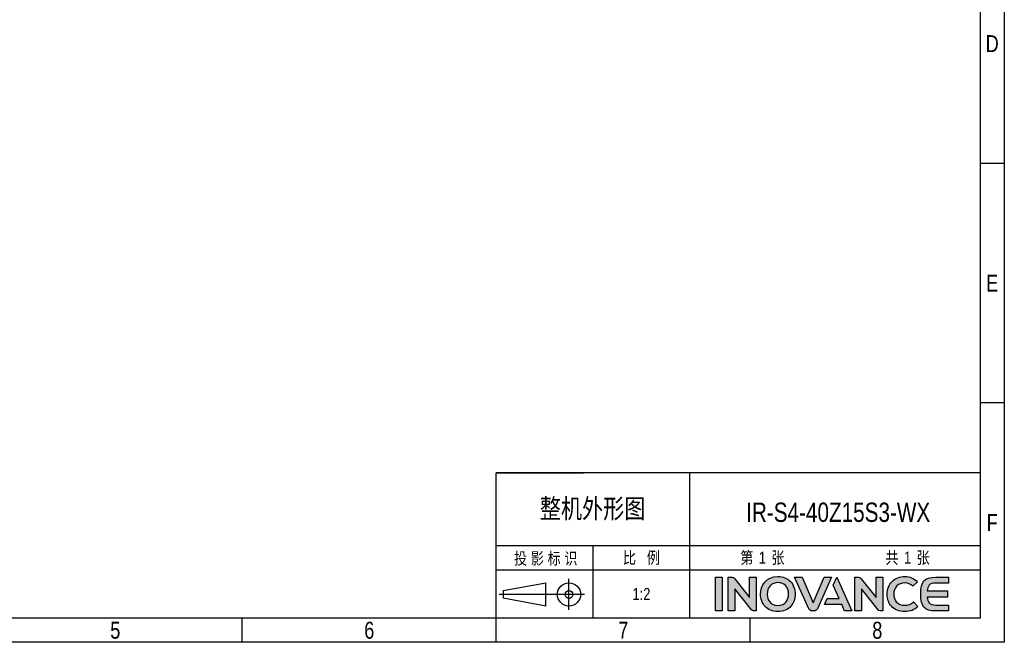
# Model space of a CAD drawing. Header units: millimetres. Extents: x 4086 to 8318, y 123 to 1549.
# Tile 53 of 56: x 7341 to 8318, y 123 to 741. Entities that reach past the tile are written whole.
import ezdxf
from ezdxf.enums import TextEntityAlignment as Align

# ---------------------------------------------------------------- set-up
doc = ezdxf.new("R2010")
doc.units = ezdxf.units.MM
doc.layers.add('logo-蓝色', color=7, linetype='Continuous', true_color=0x008ccf)
doc.styles.get("Standard").update_dxf_attribs({"font": 'SourceHanSansCN-Normal.ttf'})

# ---------------------------------------------------------------- blocks, each defined once
blk = doc.blocks.new('3')
at = {"layer": 'logo-蓝色'}
h = blk.add_hatch(color=256, dxfattribs=at)
h.dxf.hatch_style = 1
edge = h.paths.add_edge_path()
edge.add_spline(control_points=[(8031.7, 154.38), (8031.7, 154.38), (8038.29, 154.38), (8038.29, 154.38), (8038.29, 154.38), (8038.29, 154.38), (8038.29, 187.78), (8038.29, 187.78), (8038.29, 187.78), (8038.29, 187.78), (8031.7, 187.78), (8031.7, 187.78), (8031.7, 187.78), (8031.7, 187.78), (8031.7, 154.38), (8031.7, 154.38)], knot_values=[0, 0, 0, 0, 0.25, 0.25, 0.25, 0.25, 0.5, 0.5, 0.5, 0.5, 0.75, 0.75, 0.75, 0.75, 1, 1, 1, 1], degree=3, periodic=1)
h = blk.add_hatch(color=256, dxfattribs=at)
h.dxf.hatch_style = 1
edge = h.paths.add_edge_path()
edge.add_spline(control_points=[(8065.4, 187.81), (8065.4, 187.81), (8065.4, 167.7), (8065.4, 167.7), (8065.4, 167.7), (8065.4, 167.7), (8050.66, 186.34), (8050.66, 186.34), (8050.66, 186.34), (8050, 187.21), (8048.96, 187.76), (8047.8, 187.76), (8047.8, 187.76), (8047.8, 187.76), (8044.19, 187.76), (8044.19, 187.76), (8044.19, 187.76), (8044.19, 187.76), (8044.19, 154.35), (8044.19, 154.35), (8044.19, 154.35), (8044.19, 154.35), (8050.83, 154.35), (8050.83, 154.35), (8050.83, 154.35), (8050.83, 154.35), (8050.83, 176.2), (8050.83, 176.2), (8050.83, 176.2), (8050.83, 176.2), (8067.37, 155.37), (8067.37, 155.37), (8067.37, 155.37), (8067.85, 154.75), (8068.59, 154.35), (8069.43, 154.35), (8069.43, 154.35), (8069.43, 154.35), (8072.04, 154.35), (8072.04, 154.35), (8072.04, 154.35), (8072.04, 154.35), (8072.04, 187.81), (8072.04, 187.81), (8072.04, 187.81), (8072.04, 187.81), (8065.4, 187.81), (8065.4, 187.81)], knot_values=[0, 0, 0, 0, 0.083333, 0.083333, 0.083333, 0.083333, 0.166667, 0.166667, 0.166667, 0.166667, 0.25, 0.25, 0.25, 0.25, 0.333333, 0.333333, 0.333333, 0.333333, 0.416667, 0.416667, 0.416667, 0.416667, 0.5, 0.5, 0.5, 0.5, 0.583333, 0.583333, 0.583333, 0.583333, 0.666667, 0.666667, 0.666667, 0.666667, 0.75, 0.75, 0.75, 0.75, 0.833333, 0.833333, 0.833333, 0.833333, 0.916667, 0.916667, 0.916667, 0.916667, 1, 1, 1, 1], degree=3, periodic=1)
h = blk.add_hatch(color=256, dxfattribs=at)
h.dxf.hatch_style = 1
edge = h.paths.add_edge_path(flags=16)
edge.add_spline(control_points=[(8086.01, 179.5), (8087.9, 181.44), (8090.43, 182.41), (8093.51, 182.41), (8093.51, 182.41), (8096.58, 182.41), (8099.08, 181.45), (8100.94, 179.56), (8100.94, 179.56), (8103, 177.46), (8104.15, 174.28), (8104.1, 170.85), (8104.1, 170.85), (8104, 165.5), (8101.17, 159.79), (8093.51, 159.79), (8093.51, 159.79), (8085.89, 159.79), (8083.02, 165.48), (8082.88, 170.8), (8082.88, 170.8), (8082.79, 174.2), (8083.93, 177.37), (8086.01, 179.5)], knot_values=[0, 0, 0, 0, 0.166667, 0.166667, 0.166667, 0.166667, 0.333333, 0.333333, 0.333333, 0.333333, 0.5, 0.5, 0.5, 0.5, 0.666667, 0.666667, 0.666667, 0.666667, 0.833333, 0.833333, 0.833333, 0.833333, 1, 1, 1, 1], degree=3, periodic=0)
edge = h.paths.add_edge_path()
edge.add_spline(control_points=[(8093.51, 188.49), (8081.7, 188.49), (8076.33, 179.37), (8076.33, 170.89), (8076.33, 170.89), (8076.33, 166.28), (8077.82, 162.06), (8080.52, 159), (8080.52, 159), (8083.59, 155.51), (8088.09, 153.67), (8093.51, 153.67), (8093.51, 153.67), (8098.9, 153.67), (8103.38, 155.54), (8106.45, 159.07), (8106.45, 159.07), (8109.1, 162.15), (8110.59, 166.36), (8110.64, 170.93), (8110.64, 170.93), (8110.69, 175.86), (8108.9, 180.53), (8105.72, 183.74), (8105.72, 183.74), (8102.65, 186.85), (8098.42, 188.49), (8093.51, 188.49)], knot_values=[0, 0, 0, 0, 0.142857, 0.142857, 0.142857, 0.142857, 0.285714, 0.285714, 0.285714, 0.285714, 0.428571, 0.428571, 0.428571, 0.428571, 0.571429, 0.571429, 0.571429, 0.571429, 0.714286, 0.714286, 0.714286, 0.714286, 0.857143, 0.857143, 0.857143, 0.857143, 1, 1, 1, 1], degree=3, periodic=0)
h = blk.add_hatch(color=256, dxfattribs=at)
h.dxf.hatch_style = 1
edge = h.paths.add_edge_path()
edge.add_spline(control_points=[(8139.36, 187.79), (8139.36, 187.79), (8128.43, 162.25), (8128.43, 162.25), (8128.43, 162.25), (8128.43, 162.25), (8117.51, 187.79), (8117.51, 187.79), (8117.51, 187.79), (8117.51, 187.79), (8110.08, 187.79), (8110.08, 187.79), (8110.08, 187.79), (8110.08, 187.79), (8124.11, 156.52), (8124.11, 156.52), (8124.11, 156.52), (8124.67, 155.26), (8125.93, 154.38), (8127.39, 154.38), (8127.39, 154.38), (8127.39, 154.38), (8127.42, 154.38), (8127.42, 154.38), (8127.42, 154.38), (8127.42, 154.38), (8129.44, 154.38), (8129.44, 154.38), (8129.44, 154.38), (8129.44, 154.38), (8129.47, 154.38), (8129.47, 154.38), (8129.47, 154.38), (8130.93, 154.38), (8132.19, 155.26), (8132.75, 156.51), (8132.75, 156.51), (8132.75, 156.51), (8146.79, 187.79), (8146.79, 187.79), (8146.79, 187.79), (8146.79, 187.79), (8139.36, 187.79), (8139.36, 187.79)], knot_values=[0, 0, 0, 0, 0.090909, 0.090909, 0.090909, 0.090909, 0.181818, 0.181818, 0.181818, 0.181818, 0.272727, 0.272727, 0.272727, 0.272727, 0.363636, 0.363636, 0.363636, 0.363636, 0.454545, 0.454545, 0.454545, 0.454545, 0.545455, 0.545455, 0.545455, 0.545455, 0.636364, 0.636364, 0.636364, 0.636364, 0.727273, 0.727273, 0.727273, 0.727273, 0.818182, 0.818182, 0.818182, 0.818182, 0.909091, 0.909091, 0.909091, 0.909091, 1, 1, 1, 1], degree=3, periodic=1)
h = blk.add_hatch(color=256, dxfattribs=at)
h.dxf.hatch_style = 1
edge = h.paths.add_edge_path()
edge.add_spline(control_points=[(8151.93, 187.79), (8151.93, 187.79), (8148.45, 180.02), (8148.45, 180.02), (8148.45, 180.02), (8148.45, 180.02), (8154.21, 166.81), (8154.21, 166.81), (8154.21, 166.81), (8154.21, 166.81), (8142.53, 166.81), (8142.53, 166.81), (8142.53, 166.81), (8142.53, 166.81), (8139.73, 160.6), (8139.73, 160.6), (8139.73, 160.6), (8139.73, 160.6), (8156.89, 160.6), (8156.89, 160.6), (8156.89, 160.6), (8156.89, 160.6), (8159.67, 154.38), (8159.67, 154.38), (8159.67, 154.38), (8159.67, 154.38), (8166.92, 154.38), (8166.92, 154.38), (8166.92, 154.38), (8166.92, 154.38), (8151.93, 187.79), (8151.93, 187.79)], knot_values=[0, 0, 0, 0, 0.125, 0.125, 0.125, 0.125, 0.25, 0.25, 0.25, 0.25, 0.375, 0.375, 0.375, 0.375, 0.5, 0.5, 0.5, 0.5, 0.625, 0.625, 0.625, 0.625, 0.75, 0.75, 0.75, 0.75, 0.875, 0.875, 0.875, 0.875, 1, 1, 1, 1], degree=3, periodic=1)
h = blk.add_hatch(color=256, dxfattribs=at)
h.dxf.hatch_style = 1
edge = h.paths.add_edge_path()
edge.add_spline(control_points=[(8190.9, 187.81), (8190.9, 187.81), (8190.9, 167.7), (8190.9, 167.7), (8190.9, 167.7), (8190.9, 167.7), (8176.15, 186.34), (8176.15, 186.34), (8176.15, 186.34), (8175.5, 187.21), (8174.46, 187.76), (8173.29, 187.76), (8173.29, 187.76), (8173.29, 187.76), (8169.69, 187.76), (8169.69, 187.76), (8169.69, 187.76), (8169.69, 187.76), (8169.69, 154.35), (8169.69, 154.35), (8169.69, 154.35), (8169.69, 154.35), (8176.33, 154.35), (8176.33, 154.35), (8176.33, 154.35), (8176.33, 154.35), (8176.33, 176.2), (8176.33, 176.2), (8176.33, 176.2), (8176.33, 176.2), (8192.87, 155.37), (8192.87, 155.37), (8192.87, 155.37), (8193.35, 154.75), (8194.1, 154.35), (8194.93, 154.35), (8194.93, 154.35), (8194.93, 154.35), (8197.54, 154.35), (8197.54, 154.35), (8197.54, 154.35), (8197.54, 154.35), (8197.54, 187.81), (8197.54, 187.81), (8197.54, 187.81), (8197.54, 187.81), (8190.9, 187.81), (8190.9, 187.81)], knot_values=[0, 0, 0, 0, 0.083333, 0.083333, 0.083333, 0.083333, 0.166667, 0.166667, 0.166667, 0.166667, 0.25, 0.25, 0.25, 0.25, 0.333333, 0.333333, 0.333333, 0.333333, 0.416667, 0.416667, 0.416667, 0.416667, 0.5, 0.5, 0.5, 0.5, 0.583333, 0.583333, 0.583333, 0.583333, 0.666667, 0.666667, 0.666667, 0.666667, 0.75, 0.75, 0.75, 0.75, 0.833333, 0.833333, 0.833333, 0.833333, 0.916667, 0.916667, 0.916667, 0.916667, 1, 1, 1, 1], degree=3, periodic=1)
h = blk.add_hatch(color=256, dxfattribs=at)
h.dxf.hatch_style = 1
edge = h.paths.add_edge_path()
edge.add_spline(control_points=[(8227.72, 163.21), (8225.7, 161.18), (8222.57, 159.93), (8219.57, 159.93), (8219.57, 159.93), (8211.43, 159.93), (8208.46, 165.59), (8208.42, 170.9), (8208.42, 170.9), (8208.4, 174.08), (8209.53, 177.06), (8211.55, 179.1), (8211.55, 179.1), (8213.52, 181.09), (8216.3, 182.14), (8219.57, 182.14), (8219.57, 182.14), (8222.6, 182.14), (8225.38, 181.05), (8227.39, 179.08), (8227.39, 179.08), (8227.39, 179.08), (8227.53, 178.95), (8227.53, 178.95), (8227.53, 178.95), (8227.53, 178.95), (8231.98, 183.24), (8231.98, 183.24), (8231.98, 183.24), (8231.98, 183.24), (8231.83, 183.39), (8231.83, 183.39), (8231.83, 183.39), (8228.44, 186.73), (8224.21, 188.49), (8219.57, 188.49), (8219.57, 188.49), (8214.39, 188.49), (8209.99, 186.82), (8206.81, 183.65), (8206.81, 183.65), (8203.66, 180.45), (8201.85, 175.81), (8201.87, 170.89), (8201.87, 170.89), (8201.9, 166.26), (8203.39, 162.06), (8206.1, 159.03), (8206.1, 159.03), (8209.22, 155.52), (8213.88, 153.67), (8219.57, 153.67), (8219.57, 153.67), (8224.57, 153.67), (8228.96, 155.39), (8232.25, 158.63), (8232.25, 158.63), (8232.25, 158.63), (8232.41, 158.77), (8232.41, 158.77), (8232.41, 158.77), (8232.41, 158.77), (8227.87, 163.36), (8227.87, 163.36), (8227.87, 163.36), (8227.87, 163.36), (8227.72, 163.21), (8227.72, 163.21)], knot_values=[0, 0, 0, 0, 0.058824, 0.058824, 0.058824, 0.058824, 0.117647, 0.117647, 0.117647, 0.117647, 0.176471, 0.176471, 0.176471, 0.176471, 0.235294, 0.235294, 0.235294, 0.235294, 0.294118, 0.294118, 0.294118, 0.294118, 0.352941, 0.352941, 0.352941, 0.352941, 0.411765, 0.411765, 0.411765, 0.411765, 0.470588, 0.470588, 0.470588, 0.470588, 0.529412, 0.529412, 0.529412, 0.529412, 0.588235, 0.588235, 0.588235, 0.588235, 0.647059, 0.647059, 0.647059, 0.647059, 0.705882, 0.705882, 0.705882, 0.705882, 0.764706, 0.764706, 0.764706, 0.764706, 0.823529, 0.823529, 0.823529, 0.823529, 0.882353, 0.882353, 0.882353, 0.882353, 0.941176, 0.941176, 0.941176, 0.941176, 1, 1, 1, 1], degree=3, periodic=0)
h = blk.add_hatch(color=256, dxfattribs=at)
h.dxf.hatch_style = 1
edge = h.paths.add_edge_path()
edge.add_spline(control_points=[(8250.3, 181.96), (8250.3, 181.96), (8262.8, 181.96), (8262.8, 181.96), (8262.8, 181.96), (8262.8, 181.96), (8262.8, 187.79), (8262.8, 187.79), (8262.8, 187.79), (8262.8, 187.79), (8250.14, 187.79), (8250.14, 187.79), (8250.14, 187.79), (8238.49, 187.79), (8235.29, 183.33), (8235.29, 171.49), (8235.29, 171.49), (8235.29, 171.49), (8235.29, 171.09), (8235.29, 171.09), (8235.29, 171.09), (8235.29, 171.09), (8235.29, 171.07), (8235.29, 171.07), (8235.29, 171.07), (8235.29, 171.07), (8235.29, 171.06), (8235.29, 171.06), (8235.29, 171.06), (8235.29, 171.06), (8235.29, 171.06), (8235.29, 171.06), (8235.29, 171.06), (8235.29, 171.06), (8235.29, 170.65), (8235.29, 170.65), (8235.29, 170.65), (8235.29, 158.82), (8238.49, 154.36), (8250.14, 154.36), (8250.14, 154.36), (8250.14, 154.36), (8262.8, 154.36), (8262.8, 154.36), (8262.8, 154.36), (8262.8, 154.36), (8262.8, 160.18), (8262.8, 160.18), (8262.8, 160.18), (8262.8, 160.18), (8250.3, 160.18), (8250.3, 160.18), (8250.3, 160.18), (8247.22, 160.18), (8244.91, 160.74), (8243.48, 162.35), (8243.48, 162.35), (8242.37, 163.61), (8241.85, 165.63), (8241.72, 167.96), (8241.72, 167.96), (8241.72, 167.96), (8261.71, 167.96), (8261.71, 167.96), (8261.71, 167.96), (8261.71, 167.96), (8261.71, 171.07), (8261.71, 171.07), (8261.71, 171.07), (8261.71, 171.07), (8261.71, 174.19), (8261.71, 174.19), (8261.71, 174.19), (8261.71, 174.19), (8241.72, 174.19), (8241.72, 174.19), (8241.72, 174.19), (8241.85, 176.5), (8242.37, 178.53), (8243.48, 179.8), (8243.48, 179.8), (8244.91, 181.41), (8247.22, 181.96), (8250.3, 181.96)], knot_values=[0, 0, 0, 0, 0.047619, 0.047619, 0.047619, 0.047619, 0.095238, 0.095238, 0.095238, 0.095238, 0.142857, 0.142857, 0.142857, 0.142857, 0.190476, 0.190476, 0.190476, 0.190476, 0.238095, 0.238095, 0.238095, 0.238095, 0.285714, 0.285714, 0.285714, 0.285714, 0.333333, 0.333333, 0.333333, 0.333333, 0.380952, 0.380952, 0.380952, 0.380952, 0.428571, 0.428571, 0.428571, 0.428571, 0.47619, 0.47619, 0.47619, 0.47619, 0.52381, 0.52381, 0.52381, 0.52381, 0.571429, 0.571429, 0.571429, 0.571429, 0.619048, 0.619048, 0.619048, 0.619048, 0.666667, 0.666667, 0.666667, 0.666667, 0.714286, 0.714286, 0.714286, 0.714286, 0.761905, 0.761905, 0.761905, 0.761905, 0.809524, 0.809524, 0.809524, 0.809524, 0.857143, 0.857143, 0.857143, 0.857143, 0.904762, 0.904762, 0.904762, 0.904762, 0.952381, 0.952381, 0.952381, 0.952381, 1, 1, 1, 1], degree=3, periodic=0)
at = {"color": 2}
for p, q in [((8318.12, 598.42), (8294.12, 598.42)), ((8318.12, 360.82), (8294.12, 360.82)), ((8294.12, 291.22), (7814.12, 291.22)), ((7814.12, 147.22), (7814.12, 291.22)), ((7814.12, 291.22), (7900.52, 291.22)), ((8006.12, 147.22), (8006.12, 291.22)), ((7814.12, 147.22), (7814.12, 219.22)), ((7814.12, 219.22), (7900.52, 219.22)), ((7814.12, 219.22), (8294.12, 219.22)), ((7910.12, 147.22), (7910.12, 219.22)), ((7814.12, 195.22), (8006.12, 195.22)), ((7886.24, 155.36), (7886.24, 186.08)), ((7820.96, 174.56), (7863.2, 182.24)), ((7863.2, 159.2), (7863.2, 182.24)), ((7901.6, 170.72), (7817.12, 170.72)), ((7820.96, 174.56), (7820.96, 166.88)), ((7863.2, 159.2), (7820.96, 166.88)), ((7562.12, 123.22), (7562.12, 147.22)), ((7814.12, 123.22), (7814.12, 147.22)), ((8066.12, 123.22), (8066.12, 147.22))]:
    blk.add_line(p, q, dxfattribs=at)
for points in [[(6302.12, 123.22), (6302.12, 1548.82), (8318.12, 1548.82), (8318.12, 123.22)], [(6422.12, 147.22), (6422.12, 1524.82), (8294.12, 1524.82), (8294.12, 147.22)], [(8006.12, 195.22), (8294.12, 195.22), (8294.12, 147.22), (8006.12, 147.22)]]:
    blk.add_lwpolyline(points, close=True, dxfattribs=at)
for radius in [11.52, 3.84]:
    blk.add_circle((7886.24, 170.72), radius, dxfattribs=at)
at = {"layer": 'logo-蓝色'}
for points, knots in [([(8031.7, 154.38), (8031.7, 154.38), (8038.29, 154.38), (8038.29, 154.38), (8038.29, 154.38), (8038.29, 154.38), (8038.29, 187.78), (8038.29, 187.78), (8038.29, 187.78), (8038.29, 187.78), (8031.7, 187.78), (8031.7, 187.78), (8031.7, 187.78), (8031.7, 187.78), (8031.7, 154.38), (8031.7, 154.38)], [0, 0, 0, 0, 0.25, 0.25, 0.25, 0.25, 0.5, 0.5, 0.5, 0.5, 0.75, 0.75, 0.75, 0.75, 1, 1, 1, 1]), ([(8065.4, 187.81), (8065.4, 187.81), (8065.4, 167.7), (8065.4, 167.7), (8065.4, 167.7), (8065.4, 167.7), (8050.66, 186.34), (8050.66, 186.34), (8050.66, 186.34), (8050, 187.21), (8048.96, 187.76), (8047.8, 187.76), (8047.8, 187.76), (8047.8, 187.76), (8044.19, 187.76), (8044.19, 187.76), (8044.19, 187.76), (8044.19, 187.76), (8044.19, 154.35), (8044.19, 154.35), (8044.19, 154.35), (8044.19, 154.35), (8050.83, 154.35), (8050.83, 154.35), (8050.83, 154.35), (8050.83, 154.35), (8050.83, 176.2), (8050.83, 176.2), (8050.83, 176.2), (8050.83, 176.2), (8067.37, 155.37), (8067.37, 155.37), (8067.37, 155.37), (8067.85, 154.75), (8068.59, 154.35), (8069.43, 154.35), (8069.43, 154.35), (8069.43, 154.35), (8072.04, 154.35), (8072.04, 154.35), (8072.04, 154.35), (8072.04, 154.35), (8072.04, 187.81), (8072.04, 187.81), (8072.04, 187.81), (8072.04, 187.81), (8065.4, 187.81), (8065.4, 187.81)], [0, 0, 0, 0, 0.083333, 0.083333, 0.083333, 0.083333, 0.166667, 0.166667, 0.166667, 0.166667, 0.25, 0.25, 0.25, 0.25, 0.333333, 0.333333, 0.333333, 0.333333, 0.416667, 0.416667, 0.416667, 0.416667, 0.5, 0.5, 0.5, 0.5, 0.583333, 0.583333, 0.583333, 0.583333, 0.666667, 0.666667, 0.666667, 0.666667, 0.75, 0.75, 0.75, 0.75, 0.833333, 0.833333, 0.833333, 0.833333, 0.916667, 0.916667, 0.916667, 0.916667, 1, 1, 1, 1]), ([(8093.51, 188.49), (8081.7, 188.49), (8076.33, 179.37), (8076.33, 170.89), (8076.33, 170.89), (8076.33, 166.28), (8077.82, 162.06), (8080.52, 159), (8080.52, 159), (8083.59, 155.51), (8088.09, 153.67), (8093.51, 153.67), (8093.51, 153.67), (8098.9, 153.67), (8103.38, 155.54), (8106.45, 159.07), (8106.45, 159.07), (8109.1, 162.15), (8110.59, 166.36), (8110.64, 170.93), (8110.64, 170.93), (8110.69, 175.86), (8108.9, 180.53), (8105.72, 183.74), (8105.72, 183.74), (8102.65, 186.85), (8098.42, 188.49), (8093.51, 188.49)], [0, 0, 0, 0, 0.142857, 0.142857, 0.142857, 0.142857, 0.285714, 0.285714, 0.285714, 0.285714, 0.428571, 0.428571, 0.428571, 0.428571, 0.571429, 0.571429, 0.571429, 0.571429, 0.714286, 0.714286, 0.714286, 0.714286, 0.857143, 0.857143, 0.857143, 0.857143, 1, 1, 1, 1]), ([(8139.36, 187.79), (8139.36, 187.79), (8128.43, 162.25), (8128.43, 162.25), (8128.43, 162.25), (8128.43, 162.25), (8117.51, 187.79), (8117.51, 187.79), (8117.51, 187.79), (8117.51, 187.79), (8110.08, 187.79), (8110.08, 187.79), (8110.08, 187.79), (8110.08, 187.79), (8124.11, 156.52), (8124.11, 156.52), (8124.11, 156.52), (8124.67, 155.26), (8125.93, 154.38), (8127.39, 154.38), (8127.39, 154.38), (8127.39, 154.38), (8127.42, 154.38), (8127.42, 154.38), (8127.42, 154.38), (8127.42, 154.38), (8129.44, 154.38), (8129.44, 154.38), (8129.44, 154.38), (8129.44, 154.38), (8129.47, 154.38), (8129.47, 154.38), (8129.47, 154.38), (8130.93, 154.38), (8132.19, 155.26), (8132.75, 156.51), (8132.75, 156.51), (8132.75, 156.51), (8146.79, 187.79), (8146.79, 187.79), (8146.79, 187.79), (8146.79, 187.79), (8139.36, 187.79), (8139.36, 187.79)], [0, 0, 0, 0, 0.090909, 0.090909, 0.090909, 0.090909, 0.181818, 0.181818, 0.181818, 0.181818, 0.272727, 0.272727, 0.272727, 0.272727, 0.363636, 0.363636, 0.363636, 0.363636, 0.454545, 0.454545, 0.454545, 0.454545, 0.545455, 0.545455, 0.545455, 0.545455, 0.636364, 0.636364, 0.636364, 0.636364, 0.727273, 0.727273, 0.727273, 0.727273, 0.818182, 0.818182, 0.818182, 0.818182, 0.909091, 0.909091, 0.909091, 0.909091, 1, 1, 1, 1]), ([(8151.93, 187.79), (8151.93, 187.79), (8148.45, 180.02), (8148.45, 180.02), (8148.45, 180.02), (8148.45, 180.02), (8154.21, 166.81), (8154.21, 166.81), (8154.21, 166.81), (8154.21, 166.81), (8142.53, 166.81), (8142.53, 166.81), (8142.53, 166.81), (8142.53, 166.81), (8139.73, 160.6), (8139.73, 160.6), (8139.73, 160.6), (8139.73, 160.6), (8156.89, 160.6), (8156.89, 160.6), (8156.89, 160.6), (8156.89, 160.6), (8159.67, 154.38), (8159.67, 154.38), (8159.67, 154.38), (8159.67, 154.38), (8166.92, 154.38), (8166.92, 154.38), (8166.92, 154.38), (8166.92, 154.38), (8151.93, 187.79), (8151.93, 187.79)], [0, 0, 0, 0, 0.125, 0.125, 0.125, 0.125, 0.25, 0.25, 0.25, 0.25, 0.375, 0.375, 0.375, 0.375, 0.5, 0.5, 0.5, 0.5, 0.625, 0.625, 0.625, 0.625, 0.75, 0.75, 0.75, 0.75, 0.875, 0.875, 0.875, 0.875, 1, 1, 1, 1]), ([(8190.9, 187.81), (8190.9, 187.81), (8190.9, 167.7), (8190.9, 167.7), (8190.9, 167.7), (8190.9, 167.7), (8176.15, 186.34), (8176.15, 186.34), (8176.15, 186.34), (8175.5, 187.21), (8174.46, 187.76), (8173.29, 187.76), (8173.29, 187.76), (8173.29, 187.76), (8169.69, 187.76), (8169.69, 187.76), (8169.69, 187.76), (8169.69, 187.76), (8169.69, 154.35), (8169.69, 154.35), (8169.69, 154.35), (8169.69, 154.35), (8176.33, 154.35), (8176.33, 154.35), (8176.33, 154.35), (8176.33, 154.35), (8176.33, 176.2), (8176.33, 176.2), (8176.33, 176.2), (8176.33, 176.2), (8192.87, 155.37), (8192.87, 155.37), (8192.87, 155.37), (8193.35, 154.75), (8194.1, 154.35), (8194.93, 154.35), (8194.93, 154.35), (8194.93, 154.35), (8197.54, 154.35), (8197.54, 154.35), (8197.54, 154.35), (8197.54, 154.35), (8197.54, 187.81), (8197.54, 187.81), (8197.54, 187.81), (8197.54, 187.81), (8190.9, 187.81), (8190.9, 187.81)], [0, 0, 0, 0, 0.083333, 0.083333, 0.083333, 0.083333, 0.166667, 0.166667, 0.166667, 0.166667, 0.25, 0.25, 0.25, 0.25, 0.333333, 0.333333, 0.333333, 0.333333, 0.416667, 0.416667, 0.416667, 0.416667, 0.5, 0.5, 0.5, 0.5, 0.583333, 0.583333, 0.583333, 0.583333, 0.666667, 0.666667, 0.666667, 0.666667, 0.75, 0.75, 0.75, 0.75, 0.833333, 0.833333, 0.833333, 0.833333, 0.916667, 0.916667, 0.916667, 0.916667, 1, 1, 1, 1]), ([(8227.72, 163.21), (8225.7, 161.18), (8222.57, 159.93), (8219.57, 159.93), (8219.57, 159.93), (8211.43, 159.93), (8208.46, 165.59), (8208.42, 170.9), (8208.42, 170.9), (8208.4, 174.08), (8209.53, 177.06), (8211.55, 179.1), (8211.55, 179.1), (8213.52, 181.09), (8216.3, 182.14), (8219.57, 182.14), (8219.57, 182.14), (8222.6, 182.14), (8225.38, 181.05), (8227.39, 179.08), (8227.39, 179.08), (8227.39, 179.08), (8227.53, 178.95), (8227.53, 178.95), (8227.53, 178.95), (8227.53, 178.95), (8231.98, 183.24), (8231.98, 183.24), (8231.98, 183.24), (8231.98, 183.24), (8231.83, 183.39), (8231.83, 183.39), (8231.83, 183.39), (8228.44, 186.73), (8224.21, 188.49), (8219.57, 188.49), (8219.57, 188.49), (8214.39, 188.49), (8209.99, 186.82), (8206.81, 183.65), (8206.81, 183.65), (8203.66, 180.45), (8201.85, 175.81), (8201.87, 170.89), (8201.87, 170.89), (8201.9, 166.26), (8203.39, 162.06), (8206.1, 159.03), (8206.1, 159.03), (8209.22, 155.52), (8213.88, 153.67), (8219.57, 153.67), (8219.57, 153.67), (8224.57, 153.67), (8228.96, 155.39), (8232.25, 158.63), (8232.25, 158.63), (8232.25, 158.63), (8232.41, 158.77), (8232.41, 158.77), (8232.41, 158.77), (8232.41, 158.77), (8227.87, 163.36), (8227.87, 163.36), (8227.87, 163.36), (8227.87, 163.36), (8227.72, 163.21), (8227.72, 163.21)], [0, 0, 0, 0, 0.058824, 0.058824, 0.058824, 0.058824, 0.117647, 0.117647, 0.117647, 0.117647, 0.176471, 0.176471, 0.176471, 0.176471, 0.235294, 0.235294, 0.235294, 0.235294, 0.294118, 0.294118, 0.294118, 0.294118, 0.352941, 0.352941, 0.352941, 0.352941, 0.411765, 0.411765, 0.411765, 0.411765, 0.470588, 0.470588, 0.470588, 0.470588, 0.529412, 0.529412, 0.529412, 0.529412, 0.588235, 0.588235, 0.588235, 0.588235, 0.647059, 0.647059, 0.647059, 0.647059, 0.705882, 0.705882, 0.705882, 0.705882, 0.764706, 0.764706, 0.764706, 0.764706, 0.823529, 0.823529, 0.823529, 0.823529, 0.882353, 0.882353, 0.882353, 0.882353, 0.941176, 0.941176, 0.941176, 0.941176, 1, 1, 1, 1]), ([(8250.3, 181.96), (8250.3, 181.96), (8262.8, 181.96), (8262.8, 181.96), (8262.8, 181.96), (8262.8, 181.96), (8262.8, 187.79), (8262.8, 187.79), (8262.8, 187.79), (8262.8, 187.79), (8250.14, 187.79), (8250.14, 187.79), (8250.14, 187.79), (8238.49, 187.79), (8235.29, 183.33), (8235.29, 171.49), (8235.29, 171.49), (8235.29, 171.49), (8235.29, 171.09), (8235.29, 171.09), (8235.29, 171.09), (8235.29, 171.09), (8235.29, 171.07), (8235.29, 171.07), (8235.29, 171.07), (8235.29, 171.07), (8235.29, 171.06), (8235.29, 171.06), (8235.29, 171.06), (8235.29, 171.06), (8235.29, 171.06), (8235.29, 171.06), (8235.29, 171.06), (8235.29, 171.06), (8235.29, 170.65), (8235.29, 170.65), (8235.29, 170.65), (8235.29, 158.82), (8238.49, 154.36), (8250.14, 154.36), (8250.14, 154.36), (8250.14, 154.36), (8262.8, 154.36), (8262.8, 154.36), (8262.8, 154.36), (8262.8, 154.36), (8262.8, 160.18), (8262.8, 160.18), (8262.8, 160.18), (8262.8, 160.18), (8250.3, 160.18), (8250.3, 160.18), (8250.3, 160.18), (8247.22, 160.18), (8244.91, 160.74), (8243.48, 162.35), (8243.48, 162.35), (8242.37, 163.61), (8241.85, 165.63), (8241.72, 167.96), (8241.72, 167.96), (8241.72, 167.96), (8261.71, 167.96), (8261.71, 167.96), (8261.71, 167.96), (8261.71, 167.96), (8261.71, 171.07), (8261.71, 171.07), (8261.71, 171.07), (8261.71, 171.07), (8261.71, 174.19), (8261.71, 174.19), (8261.71, 174.19), (8261.71, 174.19), (8241.72, 174.19), (8241.72, 174.19), (8241.72, 174.19), (8241.85, 176.5), (8242.37, 178.53), (8243.48, 179.8), (8243.48, 179.8), (8244.91, 181.41), (8247.22, 181.96), (8250.3, 181.96)], [0, 0, 0, 0, 0.047619, 0.047619, 0.047619, 0.047619, 0.095238, 0.095238, 0.095238, 0.095238, 0.142857, 0.142857, 0.142857, 0.142857, 0.190476, 0.190476, 0.190476, 0.190476, 0.238095, 0.238095, 0.238095, 0.238095, 0.285714, 0.285714, 0.285714, 0.285714, 0.333333, 0.333333, 0.333333, 0.333333, 0.380952, 0.380952, 0.380952, 0.380952, 0.428571, 0.428571, 0.428571, 0.428571, 0.47619, 0.47619, 0.47619, 0.47619, 0.52381, 0.52381, 0.52381, 0.52381, 0.571429, 0.571429, 0.571429, 0.571429, 0.619048, 0.619048, 0.619048, 0.619048, 0.666667, 0.666667, 0.666667, 0.666667, 0.714286, 0.714286, 0.714286, 0.714286, 0.761905, 0.761905, 0.761905, 0.761905, 0.809524, 0.809524, 0.809524, 0.809524, 0.857143, 0.857143, 0.857143, 0.857143, 0.904762, 0.904762, 0.904762, 0.904762, 0.952381, 0.952381, 0.952381, 0.952381, 1, 1, 1, 1]), ([(8086.01, 179.5), (8087.9, 181.44), (8090.43, 182.41), (8093.51, 182.41), (8093.51, 182.41), (8096.58, 182.41), (8099.08, 181.45), (8100.94, 179.56), (8100.94, 179.56), (8103, 177.46), (8104.15, 174.28), (8104.1, 170.85), (8104.1, 170.85), (8104, 165.5), (8101.17, 159.79), (8093.51, 159.79), (8093.51, 159.79), (8085.89, 159.79), (8083.02, 165.48), (8082.88, 170.8), (8082.88, 170.8), (8082.79, 174.2), (8083.93, 177.37), (8086.01, 179.5)], [0, 0, 0, 0, 0.166667, 0.166667, 0.166667, 0.166667, 0.333333, 0.333333, 0.333333, 0.333333, 0.5, 0.5, 0.5, 0.5, 0.666667, 0.666667, 0.666667, 0.666667, 0.833333, 0.833333, 0.833333, 0.833333, 1, 1, 1, 1])]:
    blk.add_open_spline(points, degree=3, knots=knots, dxfattribs=at)
at = {"color": 2, "width": 0.8}
for s, height, p in [('D', 16.8, (8306.12, 717.22)), ('E', 16.8, (8306.12, 479.62)), ('F', 16.8, (8306.12, 242.02)), ('比   例', 12, (7958.12, 207.22)), ('第     张', 12, (8078.12, 207.22)), ('投 影 标 识', 12, (7863.17, 206.43)), ('共     张', 12, (8222.12, 207.22)), ('5', 16.8, (7436.12, 135.22)), ('6', 16.8, (7688.12, 135.22)), ('7', 16.8, (7940.12, 135.22)), ('8', 16.8, (8192.12, 135.22))]:
    blk.add_text(s, height=height, dxfattribs=at).set_placement(p, align=Align.MIDDLE_CENTER)
for tag, height, p in [('整机外形图', 19.2, (7909.61, 256.24)), ('当前页', 12, (8078.12, 207.22)), ('总页数', 12, (8222.12, 207.22))]:
    blk.add_attdef(tag, text='', height=height, dxfattribs=at).set_placement(p, align=Align.MIDDLE)
at = {"color": 7, "width": 0.8}
for tag, height, p in [('编号', 19.2, (8153.31, 252.27)), ('比例', 12, (7958.12, 171.22))]:
    blk.add_attdef(tag, text='', height=height, dxfattribs=at).set_placement(p, align=Align.MIDDLE)

msp = doc.modelspace()

# ---------------------------------------------------------------- block references
msp.add_blockref('3', (0, 0)).add_auto_attribs({'比例': '1:2', '总页数': '1', '当前页': '1', '整机外形图': '整机外形图', '编号': 'IR-S4-40Z15S3-WX'})

doc.saveas('drawing.dxf')
